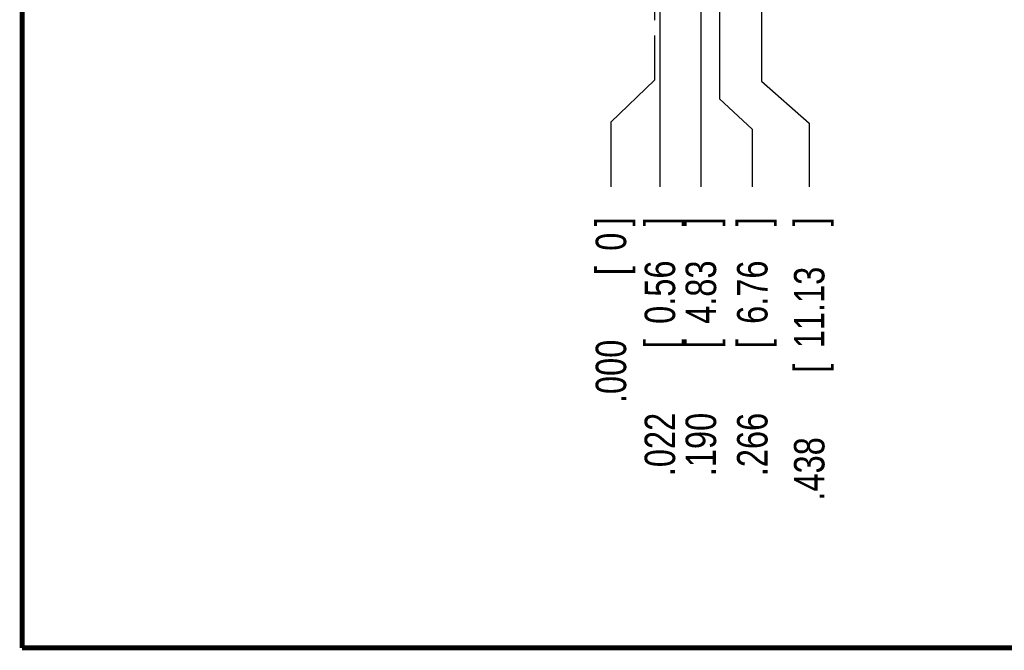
# Model space of a CAD drawing. Header units: inches. Extents: x 0.2 to 16.8, y 0.1 to 10.8.
# Tile 1 of 21: x 0.2 to 4.3, y 0.2 to 2.8. Entities that reach past the tile are written whole.
import ezdxf

# ---------------------------------------------------------------- set-up
doc = ezdxf.new("R2010")
doc.units = ezdxf.units.IN
doc.header["$LTSCALE"] = 0.935
doc.header["$MEASUREMENT"] = 0
doc.linetypes.add('CENTER', pattern=[0.6, 0.375, -0.075, 0.075, -0.075])
doc.layers.get('0').update_dxf_attribs({"linetype": 'CONTINUOUS'})
doc.layers.add('DEFAULT_1', color=7, linetype='CENTER')
doc.layers.add('DIMENSIONS', color=7, linetype='CONTINUOUS')
doc.styles.get("Standard").update_dxf_attribs({"font": 'txt', "width": 0.8})
doc.dimstyles.new('DIMSTYLE_1', dxfattribs={"dimtxt": 0.125, "dimasz": 0.18, "dimexe": 0.18, "dimexo": 0.0625, "dimgap": 0.09, "dimtad": 0, "dimtih": 1, "dimtoh": 1, "dimdec": 3, "dimzin": 4, "dimdsep": 46, "dimtxsty": 'STANDARD', "dimblk": '_FILLED', "dimblk1": '_FILLED', "dimblk2": '_FILLED', "dimcen": 0.09, "dimadec": 0, "dimazin": 0, "dimtp": 0.01, "dimtm": 0.01, "dimtfac": 1, "dimtdec": 3, "dimtofl": 0, "dimtmove": 0, "dimatfit": 3, "dimldrblk": '_FILLED', "dimfxl": 1, "dimtolj": 1, "dimtzin": 4, "dimarcsym": 0})

# ---------------------------------------------------------------- blocks, each defined once
blk = doc.blocks.new('*D10')
at = {"layer": 'DIMENSIONS', "color": 2, "linetype": 'CONTINUOUS'}
for p, q in [((3.2812, 3.5897), (3.2812, 2.584)), ((3.2812, 2.584), (3.4772, 2.411)), ((3.4772, 2.411), (3.4772, 2.1503))]:
    blk.add_line(p, q, dxfattribs=at)
at = {"layer": 'DIMENSIONS', "color": 2, "linetype": 'CONTINUOUS', "width": 0.8}
for s, p in [(']', (3.5397, 1.9878)), ('11.13', (3.5397, 1.4878)), ('[', (3.5397, 1.3878)), ('.438', (3.5397, 0.8628))]:
    blk.add_text(s, height=0.125, rotation=90, dxfattribs=at).set_placement(p)
blk = doc.blocks.new('_FILLED')
at = {"color": 0, "linetype": 'BYBLOCK'}
blk.add_solid([(0, 0), (-1, 0.174), (-1, -0.174)], dxfattribs=at)
blk = doc.blocks.new('*D11')
at = {"layer": 'DIMENSIONS', "color": 2, "linetype": 'CONTINUOUS'}
for p, q in [((3.109, 3.4178), (3.109, 2.5116)), ((3.109, 2.5116), (3.2438, 2.3869)), ((3.2438, 2.3869), (3.2438, 2.1503))]:
    blk.add_line(p, q, dxfattribs=at)
at = {"layer": 'DIMENSIONS', "color": 2, "linetype": 'CONTINUOUS', "width": 0.8}
for s, p in [(']', (3.3063, 1.9878)), ('6.76', (3.3063, 1.5878)), ('[', (3.3063, 1.4878)), ('.266', (3.3063, 0.9628))]:
    blk.add_text(s, height=0.125, rotation=90, dxfattribs=at).set_placement(p)
blk = doc.blocks.new('*D12')
at = {"layer": 'DIMENSIONS', "color": 2, "linetype": 'CONTINUOUS'}
blk.add_line((2.865, 3.5071), (2.865, 2.1503), dxfattribs=at)
at = {"layer": 'DIMENSIONS', "color": 2, "linetype": 'CONTINUOUS', "width": 0.8}
for s, p in [(']', (2.9275, 1.9878)), ('0.56', (2.9275, 1.5878)), ('[', (2.9275, 1.4878)), ('.022', (2.9275, 0.9628))]:
    blk.add_text(s, height=0.125, rotation=90, dxfattribs=at).set_placement(p)
blk = doc.blocks.new('*D13')
at = {"layer": 'DIMENSIONS', "color": 2, "linetype": 'CONTINUOUS'}
blk.add_line((3.033, 4.1349), (3.033, 2.1503), dxfattribs=at)
at = {"layer": 'DIMENSIONS', "color": 2, "linetype": 'CONTINUOUS', "width": 0.8}
for s, p in [(']', (3.0955, 1.9878)), ('4.83', (3.0955, 1.5878)), ('[', (3.0955, 1.4878)), ('.190', (3.0955, 0.9628))]:
    blk.add_text(s, height=0.125, rotation=90, dxfattribs=at).set_placement(p)
blk = doc.blocks.new('*D15')
at = {"layer": 'DIMENSIONS', "color": 2, "linetype": 'CONTINUOUS'}
for p, q in [((2.843, 2.7717), (2.843, 2.5881)), ((2.843, 2.5881), (2.6643, 2.415)), ((2.6643, 2.415), (2.6643, 2.1503))]:
    blk.add_line(p, q, dxfattribs=at)
at = {"layer": 'DIMENSIONS', "color": 2, "linetype": 'CONTINUOUS', "width": 0.8}
for s, p in [(']', (2.7268, 1.9878)), ('0', (2.7268, 1.8878)), ('[', (2.7268, 1.7878)), ('.000', (2.7268, 1.2628))]:
    blk.add_text(s, height=0.125, rotation=90, dxfattribs=at).set_placement(p)

msp = doc.modelspace()

# ---------------------------------------------------------------- linework, layer by layer
at = {"color": 7, "linetype": 'CONTINUOUS', "const_width": 0.02}
for points in [[(0.25, 10.7586), (0.25, 0.2586)], [(0.25, 0.2586), (16.75, 0.2586)]]:
    msp.add_lwpolyline(points, dxfattribs=at)
at = {"layer": 'DEFAULT_1', "color": 7, "linetype": 'CENTER'}
msp.add_line((2.843, 2.9593), (2.843, 2.8342), dxfattribs=at)

# ---------------------------------------------------------------- dimensions: what is measured, and where the dimension line sits
at = {"layer": 'DIMENSIONS', "color": 2, "linetype": 'CONTINUOUS'}
for feature_location, offset, dtype, origin, picture, middle in [((3.033, 4.1349), (0, -1.9846), 1, (2.843, 2.8342), '*D13', (3.033, 1.5253)), ((3.281212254, 3.58966506), (0.195950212, -1.439343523), 0, (2.843015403, 2.834165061), '*D10', (3.477162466, 1.475321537)), ((2.865, 3.5071), (0, -1.3568), 1, (2.843, 2.8342), '*D12', (2.865, 1.5253)), ((3.109, 3.4178), (0.1348, -1.2674), 0, (2.843, 2.8342), '*D11', (3.2438, 1.5253)), ((2.8430154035, 2.7716650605), (-0.1786768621, -0.621343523), 0, (2.8430154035, 2.8341650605), '*D15', (2.6643385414, 1.6753215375))]:
    dim = msp.add_ordinate_dim(feature_location=feature_location, offset=offset, dtype=dtype, origin=origin, dimstyle='DIMSTYLE_1', dxfattribs=at)
    dim.commit()
    dim.dimension.update_dxf_attribs({"geometry": picture, "text_midpoint": middle})

doc.saveas('drawing.dxf')
